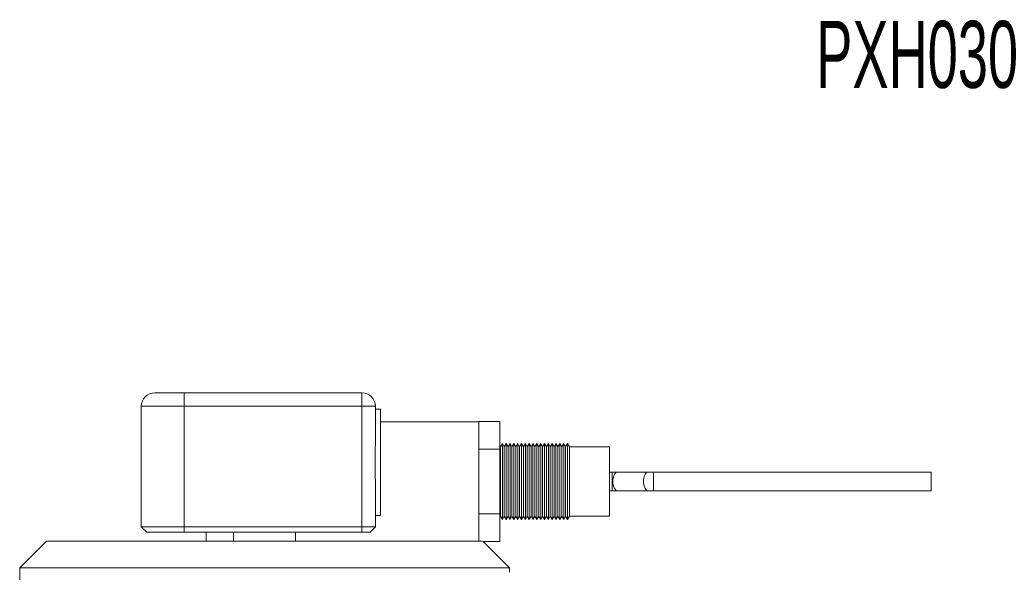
# Model space of a CAD drawing. Header units: inches. Extents: x 1.04 to 8.17, y 1.34 to 8.67.
# Tile 8 of 17: x 1.04 to 4.11, y 6.95 to 8.67. Entities that reach past the tile are written whole.
import ezdxf

# ---------------------------------------------------------------- set-up
doc = ezdxf.new("R2010")
doc.units = ezdxf.units.IN
doc.header["$MEASUREMENT"] = 0
doc.styles.add('SLDTEXTSTYLE0', font='TXT', dxfattribs={"width": 0.605})

msp = doc.modelspace()

# ---------------------------------------------------------------- linework, layer by layer
at = {"color": 7, "linetype": 'Continuous', "lineweight": 15}
for p, q in [((1.4641, 7.5117), (1.5558, 7.5117)), ((1.5558, 7.5117), (1.5558, 7.47)), ((1.5558, 7.5117), (2.1088, 7.5117)), ((2.1088, 7.5117), (2.1088, 7.47)), ((2.1502, 7.4782), (2.1498, 7.4775)), ((2.1502, 7.4744), (2.1502, 7.4782)), ((1.5558, 7.47), (1.4224, 7.47)), ((1.4224, 7.3003), (1.4224, 7.47)), ((2.1088, 7.47), (1.5558, 7.47)), ((1.5558, 7.47), (1.5558, 7.095)), ((2.1088, 7.47), (2.1504, 7.47)), ((2.1088, 7.095), (2.1088, 7.47)), ((2.1504, 7.47), (2.1504, 7.3497)), ((2.1664, 7.4603), (2.1504, 7.4603)), ((2.1664, 7.2031), (2.1664, 7.4603)), ((2.1664, 7.4213), (2.4724, 7.4213)), ((2.5378, 7.4225), (2.4724, 7.4225)), ((2.4724, 7.4225), (2.4724, 7.4213)), ((2.4724, 7.4213), (2.4724, 7.0504)), ((2.5378, 7.4225), (2.5378, 7.336)), ((2.5455, 7.3538), (2.5395, 7.3435)), ((2.5514, 7.3435), (2.5455, 7.3538)), ((2.5455, 7.3538), (2.5455, 7.1179)), ((2.5574, 7.3538), (2.5514, 7.3435)), ((2.5634, 7.3435), (2.5574, 7.3538)), ((2.5574, 7.3538), (2.5574, 7.1179)), ((2.5693, 7.3538), (2.5634, 7.3435)), ((2.5753, 7.3435), (2.5693, 7.3538)), ((2.5693, 7.3538), (2.5693, 7.1179)), ((2.5812, 7.3538), (2.5753, 7.3435)), ((2.5872, 7.3435), (2.5812, 7.3538)), ((2.5812, 7.3538), (2.5812, 7.1179)), ((2.5932, 7.3538), (2.5872, 7.3435)), ((2.5991, 7.3435), (2.5932, 7.3538)), ((2.5932, 7.3538), (2.5932, 7.1179)), ((2.6051, 7.3538), (2.5991, 7.3435)), ((2.611, 7.3435), (2.6051, 7.3538)), ((2.6051, 7.3538), (2.6051, 7.1179)), ((2.617, 7.3538), (2.611, 7.3435)), ((2.6229, 7.3435), (2.617, 7.3538)), ((2.617, 7.3538), (2.617, 7.1179)), ((2.6289, 7.3538), (2.6229, 7.3435)), ((2.6349, 7.3435), (2.6289, 7.3538)), ((2.6289, 7.3538), (2.6289, 7.1179)), ((2.6408, 7.3538), (2.6349, 7.3435)), ((2.6468, 7.3435), (2.6408, 7.3538)), ((2.6408, 7.3538), (2.6408, 7.1179)), ((2.6527, 7.3538), (2.6468, 7.3435)), ((2.6587, 7.3435), (2.6527, 7.3538)), ((2.6527, 7.3538), (2.6527, 7.1179)), ((2.6647, 7.3538), (2.6587, 7.3435)), ((2.6706, 7.3435), (2.6647, 7.3538)), ((2.6647, 7.3538), (2.6647, 7.1179)), ((2.6766, 7.3538), (2.6706, 7.3435)), ((2.6825, 7.3435), (2.6766, 7.3538)), ((2.6766, 7.3538), (2.6766, 7.1179)), ((2.6885, 7.3538), (2.6825, 7.3435)), ((2.6944, 7.3435), (2.6885, 7.3538)), ((2.6885, 7.3538), (2.6885, 7.1179)), ((2.7004, 7.3538), (2.6944, 7.3435)), ((2.7064, 7.3435), (2.7004, 7.3538)), ((2.7004, 7.3538), (2.7004, 7.1179)), ((2.7123, 7.3538), (2.7064, 7.3435)), ((2.7183, 7.3435), (2.7123, 7.3538)), ((2.7123, 7.3538), (2.7123, 7.1179)), ((2.7242, 7.3538), (2.7183, 7.3435)), ((2.7302, 7.3435), (2.7242, 7.3538)), ((2.7242, 7.3538), (2.7242, 7.1179)), ((2.7362, 7.3538), (2.7302, 7.3435)), ((2.7421, 7.3435), (2.7362, 7.3538)), ((2.7362, 7.3538), (2.7362, 7.1179)), ((2.7481, 7.3538), (2.7421, 7.3435)), ((2.754, 7.3435), (2.7481, 7.3538)), ((2.7481, 7.3538), (2.7481, 7.1179)), ((2.1502, 7.257), (2.1502, 7.333)), ((2.5378, 7.336), (2.4724, 7.336)), ((2.5395, 7.3435), (2.5378, 7.3466)), ((2.5378, 7.336), (2.5378, 7.1357)), ((2.5395, 7.3435), (2.5395, 7.1282)), ((2.5514, 7.3435), (2.5514, 7.1282)), ((2.5634, 7.3435), (2.5634, 7.1282)), ((2.5753, 7.3435), (2.5753, 7.1282)), ((2.5872, 7.3435), (2.5872, 7.1282)), ((2.5991, 7.3435), (2.5991, 7.1282)), ((2.611, 7.3435), (2.611, 7.1282)), ((2.6229, 7.3435), (2.6229, 7.1282)), ((2.6349, 7.3435), (2.6349, 7.1282)), ((2.6468, 7.3435), (2.6468, 7.1282)), ((2.6587, 7.3435), (2.6587, 7.1282)), ((2.6706, 7.3435), (2.6706, 7.1282)), ((2.6825, 7.3435), (2.6825, 7.1282)), ((2.6944, 7.3435), (2.6944, 7.1282)), ((2.7064, 7.3435), (2.7064, 7.1282)), ((2.7183, 7.3435), (2.7183, 7.1282)), ((2.7302, 7.3435), (2.7302, 7.1282)), ((2.7421, 7.3435), (2.7421, 7.1282)), ((2.8791, 7.3435), (2.754, 7.3435)), ((2.754, 7.3435), (2.754, 7.1282)), ((2.8791, 7.3435), (2.8791, 7.1282)), ((1.4224, 7.2897), (1.4224, 7.3003)), ((1.4224, 7.095), (1.4224, 7.2897)), ((2.8868, 7.265), (2.8791, 7.265)), ((2.9035, 7.265), (2.8868, 7.265)), ((2.9989, 7.265), (2.9035, 7.265)), ((3.0156, 7.265), (2.9989, 7.265)), ((3.8791, 7.265), (3.0156, 7.265)), ((3.8791, 7.265), (3.8791, 7.2067)), ((2.1504, 7.2404), (2.1504, 7.095)), ((2.1664, 7.1297), (2.1664, 7.2031)), ((2.8791, 7.2067), (2.8868, 7.2067)), ((2.8868, 7.2067), (2.9035, 7.2067)), ((2.9035, 7.2067), (2.9989, 7.2067)), ((2.9989, 7.2067), (3.0156, 7.2067)), ((3.0156, 7.2067), (3.8791, 7.2067)), ((2.1504, 7.1297), (2.1664, 7.1297)), ((2.5378, 7.1357), (2.4724, 7.1357)), ((2.5378, 7.1357), (2.5378, 7.0492)), ((2.5378, 7.1252), (2.5395, 7.1282)), ((2.5395, 7.1282), (2.5455, 7.1179)), ((2.5455, 7.1179), (2.5514, 7.1282)), ((2.5514, 7.1282), (2.5574, 7.1179)), ((2.5574, 7.1179), (2.5634, 7.1282)), ((2.5634, 7.1282), (2.5693, 7.1179)), ((2.5693, 7.1179), (2.5753, 7.1282)), ((2.5753, 7.1282), (2.5812, 7.1179)), ((2.5812, 7.1179), (2.5872, 7.1282)), ((2.5872, 7.1282), (2.5932, 7.1179)), ((2.5932, 7.1179), (2.5991, 7.1282)), ((2.5991, 7.1282), (2.6051, 7.1179)), ((2.6051, 7.1179), (2.611, 7.1282)), ((2.611, 7.1282), (2.617, 7.1179)), ((2.617, 7.1179), (2.6229, 7.1282)), ((2.6229, 7.1282), (2.6289, 7.1179)), ((2.6289, 7.1179), (2.6349, 7.1282)), ((2.6349, 7.1282), (2.6408, 7.1179)), ((2.6408, 7.1179), (2.6468, 7.1282)), ((2.6468, 7.1282), (2.6527, 7.1179)), ((2.6527, 7.1179), (2.6587, 7.1282)), ((2.6587, 7.1282), (2.6647, 7.1179)), ((2.6647, 7.1179), (2.6706, 7.1282)), ((2.6706, 7.1282), (2.6766, 7.1179)), ((2.6766, 7.1179), (2.6825, 7.1282)), ((2.6825, 7.1282), (2.6885, 7.1179)), ((2.6885, 7.1179), (2.6944, 7.1282)), ((2.6944, 7.1282), (2.7004, 7.1179)), ((2.7004, 7.1179), (2.7064, 7.1282)), ((2.7064, 7.1282), (2.7123, 7.1179)), ((2.7123, 7.1179), (2.7183, 7.1282)), ((2.7183, 7.1282), (2.7242, 7.1179)), ((2.7242, 7.1179), (2.7302, 7.1282)), ((2.7302, 7.1282), (2.7362, 7.1179)), ((2.7362, 7.1179), (2.7421, 7.1282)), ((2.7421, 7.1282), (2.7481, 7.1179)), ((2.7481, 7.1179), (2.754, 7.1282)), ((2.754, 7.1282), (2.8791, 7.1282)), ((1.4224, 7.095), (1.4391, 7.0784)), ((1.4224, 7.095), (1.5558, 7.095)), ((1.5558, 7.0784), (1.4391, 7.0784)), ((1.5558, 7.095), (2.1088, 7.095)), ((1.5558, 7.095), (1.5558, 7.0784)), ((2.1088, 7.0784), (1.5558, 7.0784)), ((1.6241, 7.0784), (1.6241, 7.0504)), ((1.7096, 7.0784), (1.7096, 7.0504)), ((1.9019, 7.0504), (1.9019, 7.0784)), ((2.1088, 7.095), (2.1504, 7.095)), ((2.1088, 7.0784), (2.1088, 7.095)), ((2.1338, 7.0784), (2.1088, 7.0784)), ((2.1338, 7.0784), (2.1504, 7.095)), ((1.1274, 7.0504), (1.0441, 6.9671)), ((1.1274, 7.0504), (2.4593, 7.0504)), ((2.4593, 7.0504), (2.4724, 7.0504)), ((2.4724, 7.0504), (2.4838, 7.0504)), ((2.4854, 7.0492), (2.5378, 7.0492)), ((2.5674, 6.9671), (2.4854, 7.0492)), ((1.0441, 6.9671), (1.0441, 6.7322)), ((1.0441, 6.9671), (2.5674, 6.9671)), ((2.5674, 6.9534), (2.5674, 6.9671))]:
    msp.add_line(p, q, dxfattribs=at)
at = {"color": 8, "linetype": 'Continuous', "lineweight": 15}
for p, q in [((2.8868, 7.265), (2.8868, 7.2067)), ((3.0156, 7.265), (3.0156, 7.2067))]:
    msp.add_line(p, q, dxfattribs=at)
at = {"color": 8, "linetype": 'Continuous', "lineweight": 15, "flags": 128}
for points in [[(2.9035, 7.265), (2.8985, 7.2633), (2.8941, 7.2582), (2.8909, 7.2504), (2.8892, 7.2409), (2.8892, 7.2308), (2.8909, 7.2213), (2.8941, 7.2135), (2.8985, 7.2084), (2.9035, 7.2067), (2.9035, 7.2067)], [(2.9989, 7.265), (2.9939, 7.2633), (2.9895, 7.2582), (2.9863, 7.2504), (2.9845, 7.2409), (2.9845, 7.2308), (2.9863, 7.2213), (2.9895, 7.2135), (2.9939, 7.2084), (2.9989, 7.2067)]]:
    msp.add_lwpolyline(points, dxfattribs=at)
at = {"color": 7, "linetype": 'Continuous', "lineweight": 15}
for centre, start, end in [((1.4641, 7.47), 90, 180), ((2.1088, 7.47), 0, 90)]:
    msp.add_arc(centre, 0.0417, start, end, dxfattribs=at)
msp.add_open_spline([(2.1504, 7.3497), (2.1503, 7.3405), (2.1501, 7.3218), (2.1497, 7.2938), (2.1501, 7.2664), (2.1503, 7.2491), (2.1504, 7.2404)], degree=3, knots=[0, 0, 0, 0, 0.256019, 0.518821, 0.75725, 1, 1, 1, 1], dxfattribs=at)

# ---------------------------------------------------------------- texts
at = {"color": 7, "linetype": 'Continuous', "lineweight": 0, "insert": (3.5219, 8.6681), "char_height": 0.20833, "attachment_point": 1, "style": 'SLDTEXTSTYLE0'}
msp.add_mtext('PXH030', dxfattribs=at)

doc.saveas('drawing.dxf')
